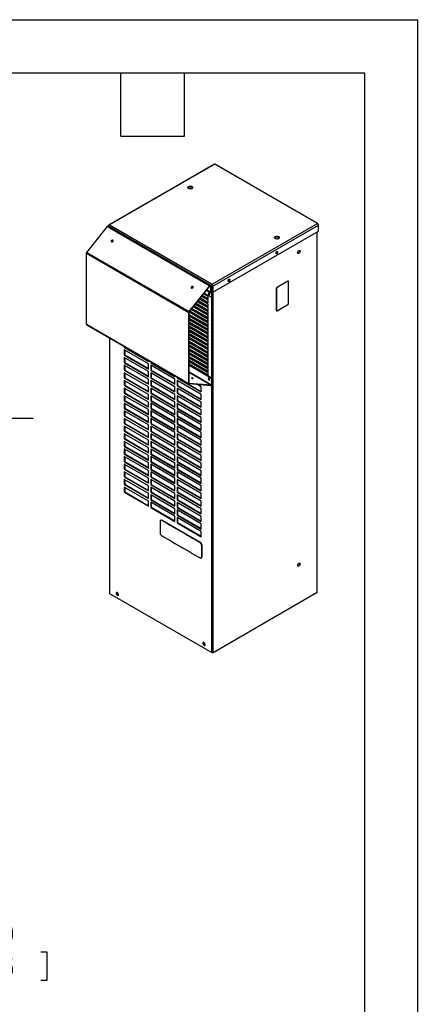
# Model space of a CAD drawing. Header units: millimetres. Extents: x 0 to 1956, y 0 to 1511.
# Tile 4 of 4: x 1622 to 1956, y 685 to 1511. Entities that reach past the tile are written whole.
import ezdxf

# ---------------------------------------------------------------- set-up
doc = ezdxf.new("R2010")
doc.units = ezdxf.units.MM
doc.header["$LTSCALE"] = 7
doc.layers.add('DIMENSIONS', color=140, linetype='Continuous', lineweight=25)
doc.layers.add('TEXT', color=140, linetype='Continuous', lineweight=25)
doc.styles.add('SLDTEXTSTYLE0', font='TXT', dxfattribs={"width": 0.7})
doc.dimstyles.new('SLDDIMSTYLE1', dxfattribs={"dimtxt": 15.106055, "dimasz": 23.114, "dimexe": 0, "dimexo": 0.0625, "dimgap": 3.776514, "dimtad": 0, "dimtih": 1, "dimtoh": 1, "dimdec": 1, "dimrnd": 1e-09, "dimzin": 12, "dimdsep": 46, "dimtxsty": 'SLDTEXTSTYLE0', "dimsah": 1, "dimcen": 0.09, "dimadec": 0, "dimazin": 3, "dimtfac": 1, "dimtdec": 1, "dimtofl": 0, "dimtmove": 0, "dimatfit": 3, "dimfxl": 0, "dimfrac": 2, "dimtolj": 1, "dimtzin": 12, "dimarcsym": 0})

# ---------------------------------------------------------------- blocks, each defined once
blk = doc.blocks.new('_D_8')
at = {"layer": 'DIMENSIONS'}
for p, q in [((1499.48, 1177.01), (1633.14, 1177.01)), ((1610.91, 1177.01), (1610.91, 756.8)), ((1582.18, 729.4), (1577.11, 729.4)), ((1577.11, 729.4), (1577.11, 705.4)), ((1639.64, 729.4), (1644.71, 729.4)), ((1644.71, 729.4), (1644.71, 705.4)), ((1577.11, 705.4), (1582.18, 705.4)), ((1610.91, 246.11), (1610.91, 702.01)), ((1644.71, 705.4), (1639.64, 705.4)), ((1499.48, 246.11), (1633.14, 246.11))]:
    blk.add_line(p, q, dxfattribs=at)
for points in [[(1610.91, 1177.01), (1607.36, 1153.9), (1614.47, 1153.9)], [(1610.91, 246.11), (1614.47, 269.23), (1607.36, 269.23)]]:
    blk.add_solid(points, dxfattribs=at)
at = {"layer": 'DIMENSIONS', "char_height": 14.817, "attachment_point": 1, "style": 'SLDTEXTSTYLE0'}
for s, insert in [('930.9', (1582.18, 751.89)), ('36.65', (1582.18, 724.5))]:
    blk.add_mtext(s, dxfattribs=dict(at, insert=insert))

msp = doc.modelspace()

# ---------------------------------------------------------------- linework, layer by layer
at = {"color": 7, "linetype": 'Continuous'}
for p, q in [((0.02, 1511.32), (1955.82, 1511.32)), ((1955.82, 1511.32), (1955.82, 0.02))]:
    msp.add_line(p, q, dxfattribs=at)
for p, q in [((1785.15, 1390.23), (1696.54, 1339.08)), ((1785.74, 1390.17), (1697.3, 1339.12)), ((1871.91, 1340.42), (1785.74, 1390.17)), ((1766.54, 1371.36), (1766.54, 1370.82)), ((1695.63, 1338.15), (1695.63, 1337.81)), ((1695.63, 1338.15), (1695.88, 1338.01)), ((1782.14, 1288.44), (1696.25, 1338.03)), ((1697.3, 1339.12), (1783.48, 1289.37)), ((1783.48, 1289.37), (1871.91, 1340.42)), ((1783.97, 1287.73), (1872.75, 1338.97)), ((1872.75, 1334.02), (1872.75, 1338.97)), ((1678.17, 1316.1), (1695.57, 1337.74)), ((1695.57, 1337.74), (1781.46, 1288.16)), ((1783.97, 1282.77), (1872.75, 1334.02)), ((1871.65, 1030.99), (1871.65, 1333.39)), ((1871.79, 1031.19), (1871.8, 1333.47)), ((1700.24, 1326.05), (1700.07, 1326.28)), ((1700.24, 1326.05), (1700.32, 1325.99)), ((1839.33, 1329.34), (1839.33, 1328.8)), ((1677.89, 1315.37), (1763.78, 1265.79)), ((1677.89, 1255.83), (1677.89, 1315.37)), ((1678.17, 1316.1), (1764.06, 1266.51)), ((1837.34, 1315.27), (1837.1, 1315.18)), ((1837.81, 1315), (1837.34, 1315.27)), ((1837.97, 1316.5), (1837.69, 1316.66)), ((1857.33, 1317.12), (1857, 1317.31)), ((1783.48, 1289.02), (1783.48, 1289.37)), ((1783.52, 1288.68), (1783.48, 1289.02)), ((1783.53, 1288.65), (1783.53, 1288.66)), ((1797.16, 1292.08), (1796.92, 1291.98)), ((1797.63, 1291.81), (1797.16, 1292.08)), ((1797.79, 1293.31), (1797.51, 1293.47)), ((1846.96, 1291.97), (1837.93, 1286.76)), ((1847.1, 1291.88), (1838.08, 1286.67)), ((1846.96, 1291.97), (1847.1, 1291.88)), ((1847.52, 1291.93), (1847.37, 1292.01)), ((1847.69, 1273.39), (1847.69, 1291.55)), ((1764.06, 1266.51), (1781.46, 1288.16)), ((1764.23, 1266.28), (1781.63, 1287.92)), ((1767.3, 1286.49), (1766.33, 1287.06)), ((1767.4, 1287.28), (1767.23, 1287.51)), ((1767.4, 1287.28), (1767.47, 1287.22)), ((1780.03, 1279.15), (1776.3, 1281.3)), ((1776.83, 1281.96), (1782.89, 1278.46)), ((1778.86, 1284.47), (1782.13, 1282.58)), ((1779, 1284.66), (1781.97, 1282.94)), ((1781.63, 1287.92), (1781.46, 1288.16)), ((1781.74, 1288.02), (1781.97, 1287.89)), ((1782.3, 1288.08), (1781.97, 1287.89)), ((1781.97, 1287.89), (1781.97, 1282.94)), ((1781.97, 1282.94), (1782.3, 1283.14)), ((1782.3, 1288.12), (1783.48, 1287.44)), ((1782.3, 1288.08), (1782.3, 1283.14)), ((1782.3, 1283.17), (1783.48, 1282.49)), ((1782.3, 1283.14), (1782.53, 1283)), ((1782.53, 1283), (1782.56, 1283.02)), ((1782.53, 1283), (1782.53, 1282.62)), ((1782.53, 1282.62), (1782.67, 1282.7)), ((1782.67, 1282.7), (1782.67, 1282.96)), ((1782.67, 1282.7), (1782.89, 1282.56)), ((1783.12, 1282.69), (1782.89, 1282.56)), ((1782.89, 1282.56), (1782.89, 1278.46)), ((1783.23, 1282.63), (1783.23, 1278.65)), ((1783.48, 1287.44), (1783.94, 1287.71)), ((1783.48, 1287.44), (1783.48, 1282.49)), ((1783.48, 1282.49), (1783.94, 1282.76)), ((1783.97, 1287.73), (1783.91, 1287.76)), ((1783.94, 1287.71), (1783.94, 1282.76)), ((1783.97, 1282.77), (1783.94, 1282.79)), ((1783.97, 1282.77), (1783.97, 1287.73)), ((1784.3, 980.56), (1784.3, 1282.96)), ((1837.35, 1285.75), (1837.35, 1267.59)), ((1837.35, 1285.75), (1837.5, 1285.67)), ((1837.5, 1285.67), (1837.5, 1267.51)), ((1837.93, 1286.76), (1838.08, 1286.67)), ((1780.03, 1266.34), (1769.27, 1272.55)), ((1769.86, 1273.28), (1780.03, 1267.4)), ((1770.07, 1273.54), (1780.03, 1267.79)), ((1780.03, 1269.54), (1771.03, 1274.74)), ((1771.62, 1275.47), (1780.03, 1270.61)), ((1771.83, 1275.73), (1780.03, 1270.99)), ((1780.03, 1272.74), (1772.79, 1276.92)), ((1773.37, 1277.65), (1780.03, 1273.81)), ((1773.58, 1277.92), (1780.03, 1274.19)), ((1780.03, 1275.94), (1774.55, 1279.11)), ((1775.13, 1279.84), (1780.03, 1277.01)), ((1775.34, 1280.1), (1780.03, 1277.4)), ((1780.03, 1277.01), (1780.03, 1279.15)), ((1780.03, 1273.81), (1780.03, 1275.94)), ((1780.03, 1270.61), (1780.03, 1272.74)), ((1782.89, 1278.46), (1783.23, 1278.65)), ((1783.17, 1210.88), (1783.17, 1278.62)), ((1838.08, 1267.17), (1847.1, 1272.38)), ((1764.11, 1265.98), (1763.78, 1265.79)), ((1763.78, 1206.25), (1763.78, 1265.79)), ((1764.06, 1266.51), (1764.23, 1266.28)), ((1764.11, 1206.44), (1764.11, 1265.98)), ((1780.03, 1256.73), (1764.11, 1265.92)), ((1764.11, 1264.17), (1780.03, 1254.98)), ((1764.11, 1263.78), (1780.03, 1254.59)), ((1764.58, 1266.72), (1780.03, 1257.8)), ((1764.79, 1266.98), (1780.03, 1258.18)), ((1780.03, 1259.93), (1765.75, 1268.17)), ((1766.34, 1268.9), (1780.03, 1261)), ((1766.55, 1269.17), (1780.03, 1261.38)), ((1780.03, 1263.13), (1767.51, 1270.36)), ((1768.1, 1271.09), (1780.03, 1264.2)), ((1768.31, 1271.35), (1780.03, 1264.59)), ((1780.03, 1267.4), (1780.03, 1269.54)), ((1780.03, 1264.2), (1780.03, 1266.34)), ((1837.35, 1267.59), (1837.5, 1267.51)), ((1837.52, 1267.22), (1837.67, 1267.13)), ((1677.89, 1255.83), (1763.78, 1206.25)), ((1678.05, 1255.47), (1763.95, 1205.88)), ((1780.03, 1253.53), (1764.11, 1262.72)), ((1764.11, 1260.96), (1780.03, 1251.78)), ((1764.11, 1260.58), (1780.03, 1251.39)), ((1780.03, 1250.32), (1764.11, 1259.51)), ((1764.11, 1257.76), (1780.03, 1248.57)), ((1764.11, 1257.38), (1780.03, 1248.19)), ((1780.03, 1247.12), (1764.11, 1256.31)), ((1780.03, 1261), (1780.03, 1263.13)), ((1780.03, 1257.8), (1780.03, 1259.93)), ((1780.03, 1254.59), (1780.03, 1256.73)), ((1764.11, 1254.56), (1780.03, 1245.37)), ((1764.11, 1254.18), (1780.03, 1244.99)), ((1780.03, 1243.92), (1764.11, 1253.11)), ((1764.11, 1251.36), (1780.03, 1242.17)), ((1764.11, 1250.97), (1780.03, 1241.78)), ((1780.03, 1240.72), (1764.11, 1249.91)), ((1764.11, 1248.15), (1780.03, 1238.97)), ((1764.11, 1247.77), (1780.03, 1238.58)), ((1780.03, 1251.39), (1780.03, 1253.53)), ((1780.03, 1248.19), (1780.03, 1250.32)), ((1780.03, 1244.99), (1780.03, 1247.12)), ((1697.15, 1244.44), (1697.15, 1030.41)), ((1697.39, 1244.31), (1697.38, 1030.09)), ((1780.03, 1237.51), (1764.11, 1246.7)), ((1764.11, 1244.95), (1780.03, 1235.76)), ((1764.11, 1244.57), (1780.03, 1235.38)), ((1780.03, 1234.31), (1764.11, 1243.5)), ((1764.11, 1241.75), (1780.03, 1232.56)), ((1764.11, 1241.37), (1780.03, 1232.18)), ((1780.03, 1231.11), (1764.11, 1240.3)), ((1780.03, 1241.78), (1780.03, 1243.92)), ((1780.03, 1238.58), (1780.03, 1240.72)), ((1709.67, 1237.22), (1709.67, 1236.4)), ((1710, 1236.59), (1709.67, 1236.4)), ((1709.67, 1236.4), (1730.01, 1224.66)), ((1730.01, 1222.54), (1709.67, 1234.28)), ((1709.67, 1234.28), (1709.67, 1230.01)), ((1710, 1237.02), (1710, 1236.59)), ((1710, 1236.59), (1730.01, 1225.04)), ((1710, 1234.09), (1710, 1230.2)), ((1764.11, 1238.55), (1780.03, 1229.36)), ((1764.11, 1238.16), (1780.03, 1228.97)), ((1780.03, 1227.91), (1764.11, 1237.1)), ((1764.11, 1235.34), (1780.03, 1226.16)), ((1764.11, 1234.96), (1780.03, 1225.77)), ((1780.03, 1224.7), (1764.11, 1233.89)), ((1764.11, 1232.14), (1780.03, 1222.95)), ((1764.11, 1231.76), (1780.03, 1222.57)), ((1780.03, 1221.5), (1764.11, 1230.69)), ((1780.03, 1235.38), (1780.03, 1237.51)), ((1780.03, 1232.18), (1780.03, 1234.31)), ((1780.03, 1228.97), (1780.03, 1231.11)), ((1710, 1230.2), (1709.67, 1230.01)), ((1709.67, 1230.01), (1730.01, 1218.27)), ((1730.01, 1216.15), (1709.67, 1227.89)), ((1709.67, 1227.89), (1709.67, 1223.62)), ((1710, 1223.81), (1709.67, 1223.62)), ((1709.67, 1223.62), (1730.01, 1211.88)), ((1710, 1230.2), (1730.01, 1218.65)), ((1710, 1227.7), (1710, 1223.81)), ((1710, 1223.81), (1730.01, 1212.26)), ((1730.01, 1224.66), (1730.01, 1225.47)), ((1730.01, 1218.27), (1730.01, 1222.54)), ((1731.86, 1224.41), (1731.86, 1223.59)), ((1732.19, 1223.78), (1731.86, 1223.59)), ((1731.86, 1223.59), (1752.2, 1211.85)), ((1732.19, 1224.22), (1732.19, 1223.78)), ((1732.19, 1223.78), (1752.2, 1212.23)), ((1764.11, 1228.94), (1780.03, 1219.75)), ((1764.11, 1228.55), (1780.03, 1219.37)), ((1780.03, 1218.3), (1764.11, 1227.49)), ((1764.11, 1225.74), (1780.03, 1216.55)), ((1764.11, 1225.35), (1780.03, 1216.16)), ((1780.03, 1215.1), (1764.11, 1224.28)), ((1764.11, 1222.53), (1780.03, 1213.35)), ((1780.03, 1225.77), (1780.03, 1227.91)), ((1780.03, 1222.57), (1780.03, 1224.7)), ((1730.01, 1209.76), (1709.67, 1221.5)), ((1709.67, 1221.5), (1709.67, 1217.23)), ((1710, 1217.42), (1709.67, 1217.23)), ((1709.67, 1217.23), (1730.01, 1205.49)), ((1730.01, 1203.37), (1709.67, 1215.11)), ((1709.67, 1215.11), (1709.67, 1210.84)), ((1710, 1221.31), (1710, 1217.42)), ((1710, 1217.42), (1730.01, 1205.88)), ((1710, 1214.92), (1710, 1211.04)), ((1730.01, 1211.88), (1730.01, 1216.15)), ((1752.2, 1209.73), (1731.86, 1221.47)), ((1731.86, 1221.47), (1731.86, 1217.2)), ((1732.19, 1217.39), (1731.86, 1217.2)), ((1731.86, 1217.2), (1752.2, 1205.46)), ((1752.2, 1203.34), (1731.86, 1215.08)), ((1731.86, 1215.08), (1731.86, 1210.81)), ((1732.19, 1221.28), (1732.19, 1217.39)), ((1732.19, 1217.39), (1752.2, 1205.84)), ((1732.19, 1214.89), (1732.19, 1211.01)), ((1764.11, 1222.15), (1780.03, 1212.96)), ((1764.11, 1221.88), (1783.17, 1210.88)), ((1764.11, 1221.5), (1782.89, 1210.66)), ((1764.11, 1215.91), (1782.89, 1205.07)), ((1764.11, 1215.28), (1782.55, 1204.64)), ((1780.03, 1219.37), (1780.03, 1221.5)), ((1780.03, 1216.16), (1780.03, 1218.3)), ((1780.03, 1212.96), (1780.03, 1215.1)), ((1710, 1211.04), (1709.67, 1210.84)), ((1709.67, 1210.84), (1730.01, 1199.1)), ((1730.01, 1196.99), (1709.67, 1208.73)), ((1709.67, 1208.73), (1709.67, 1204.46)), ((1710, 1211.04), (1730.01, 1199.49)), ((1710, 1208.53), (1710, 1204.65)), ((1730.01, 1205.49), (1730.01, 1209.76)), ((1732.19, 1211.01), (1731.86, 1210.81)), ((1731.86, 1210.81), (1752.2, 1199.07)), ((1752.2, 1196.95), (1731.86, 1208.69)), ((1731.86, 1208.69), (1731.86, 1204.42)), ((1732.19, 1211.01), (1752.2, 1199.46)), ((1732.19, 1208.5), (1732.19, 1204.62)), ((1752.2, 1211.85), (1752.2, 1212.67)), ((1752.2, 1205.46), (1752.2, 1209.73)), ((1754.04, 1211.6), (1754.04, 1210.78)), ((1754.38, 1210.97), (1754.04, 1210.78)), ((1754.04, 1210.78), (1774.38, 1199.04)), ((1774.38, 1196.92), (1754.04, 1208.66)), ((1754.04, 1208.66), (1754.04, 1204.39)), ((1754.38, 1211.41), (1754.38, 1210.97)), ((1754.38, 1210.97), (1774.38, 1199.43)), ((1754.38, 1208.47), (1754.38, 1204.59)), ((1763.78, 1206.25), (1764.11, 1206.44)), ((1764.23, 1206.28), (1764.06, 1205.85)), ((1782.38, 1204.21), (1764.06, 1205.85)), ((1764.14, 1206.32), (1764.23, 1206.28)), ((1782.55, 1204.64), (1764.23, 1206.28)), ((1767.39, 1210.56), (1767.29, 1210.29)), ((1780.86, 1210.49), (1780.24, 1210.14)), ((1783.23, 1210.85), (1782.89, 1210.66)), ((1782.89, 1210.66), (1782.89, 1205.07)), ((1783.17, 1210.88), (1783.23, 1210.85)), ((1783.23, 1210.85), (1783.23, 1205.26)), ((1710, 1204.65), (1709.67, 1204.46)), ((1709.67, 1204.46), (1730.01, 1192.72)), ((1730.01, 1190.6), (1709.67, 1202.34)), ((1709.67, 1202.34), (1709.67, 1198.07)), ((1710, 1198.26), (1709.67, 1198.07)), ((1709.67, 1198.07), (1730.01, 1186.33)), ((1710, 1204.65), (1730.01, 1193.1)), ((1710, 1202.15), (1710, 1198.26)), ((1710, 1198.26), (1730.01, 1186.71)), ((1730.01, 1199.1), (1730.01, 1203.37)), ((1732.19, 1204.62), (1731.86, 1204.42)), ((1731.86, 1204.42), (1752.2, 1192.68)), ((1752.2, 1190.57), (1731.86, 1202.31)), ((1731.86, 1202.31), (1731.86, 1198.04)), ((1732.19, 1198.23), (1731.86, 1198.04)), ((1731.86, 1198.04), (1752.2, 1186.3)), ((1732.19, 1204.62), (1752.2, 1193.07)), ((1732.19, 1202.11), (1732.19, 1198.23)), ((1732.19, 1198.23), (1752.2, 1186.68)), ((1752.2, 1199.07), (1752.2, 1203.34)), ((1754.38, 1204.59), (1754.04, 1204.39)), ((1754.04, 1204.39), (1774.38, 1192.65)), ((1774.38, 1190.53), (1754.04, 1202.28)), ((1754.04, 1202.28), (1754.04, 1198.01)), ((1754.38, 1198.2), (1754.04, 1198.01)), ((1754.04, 1198.01), (1774.38, 1186.26)), ((1754.38, 1204.59), (1774.38, 1193.04)), ((1754.38, 1202.08), (1754.38, 1198.2)), ((1754.38, 1198.2), (1774.38, 1186.65)), ((1774.38, 1203.31), (1771.07, 1205.22)), ((1774.38, 1199.04), (1774.38, 1203.31)), ((1782.38, 1204.21), (1782.55, 1204.64)), ((1782.89, 1205.07), (1783.23, 1205.26)), ((1783.17, 980.56), (1783.17, 1204.95)), ((1730.01, 1184.21), (1709.67, 1195.95)), ((1709.67, 1195.95), (1709.67, 1191.68)), ((1710, 1191.87), (1709.67, 1191.68)), ((1709.67, 1191.68), (1730.01, 1179.94)), ((1730.01, 1177.82), (1709.67, 1189.56)), ((1709.67, 1189.56), (1709.67, 1185.29)), ((1710, 1195.76), (1710, 1191.87)), ((1710, 1191.87), (1730.01, 1180.32)), ((1710, 1189.37), (1710, 1185.48)), ((1730.01, 1192.72), (1730.01, 1196.99)), ((1730.01, 1186.33), (1730.01, 1190.6)), ((1752.2, 1184.18), (1731.86, 1195.92)), ((1731.86, 1195.92), (1731.86, 1191.65)), ((1732.19, 1191.84), (1731.86, 1191.65)), ((1731.86, 1191.65), (1752.2, 1179.91)), ((1752.2, 1177.79), (1731.86, 1189.53)), ((1731.86, 1189.53), (1731.86, 1185.26)), ((1732.19, 1195.73), (1732.19, 1191.84)), ((1732.19, 1191.84), (1752.2, 1180.29)), ((1732.19, 1189.34), (1732.19, 1185.45)), ((1752.2, 1192.68), (1752.2, 1196.95)), ((1752.2, 1186.3), (1752.2, 1190.57)), ((1774.38, 1184.15), (1754.04, 1195.89)), ((1754.04, 1195.89), (1754.04, 1191.62)), ((1754.38, 1191.81), (1754.04, 1191.62)), ((1754.04, 1191.62), (1774.38, 1179.88)), ((1774.38, 1177.76), (1754.04, 1189.5)), ((1754.04, 1189.5), (1754.04, 1185.23)), ((1754.38, 1195.69), (1754.38, 1191.81)), ((1754.38, 1191.81), (1774.38, 1180.26)), ((1754.38, 1189.31), (1754.38, 1185.42)), ((1774.38, 1192.65), (1774.38, 1196.92)), ((1774.38, 1186.26), (1774.38, 1190.53)), ((1710, 1185.48), (1709.67, 1185.29)), ((1709.67, 1185.29), (1730.01, 1173.55)), ((1730.01, 1171.43), (1709.67, 1183.17)), ((1709.67, 1183.17), (1709.67, 1178.9)), ((1710, 1185.48), (1730.01, 1173.93)), ((1710, 1182.98), (1710, 1179.1)), ((1730.01, 1179.94), (1730.01, 1184.21)), ((1732.19, 1185.45), (1731.86, 1185.26)), ((1731.86, 1185.26), (1752.2, 1173.52)), ((1752.2, 1171.4), (1731.86, 1183.14)), ((1731.86, 1183.14), (1731.86, 1178.87)), ((1732.19, 1185.45), (1752.2, 1173.9)), ((1732.19, 1182.95), (1732.19, 1179.06)), ((1752.2, 1179.91), (1752.2, 1184.18)), ((1754.38, 1185.42), (1754.04, 1185.23)), ((1754.04, 1185.23), (1774.38, 1173.49)), ((1774.38, 1171.37), (1754.04, 1183.11)), ((1754.04, 1183.11), (1754.04, 1178.84)), ((1754.38, 1185.42), (1774.38, 1173.87)), ((1754.38, 1182.92), (1754.38, 1179.03)), ((1774.38, 1179.88), (1774.38, 1184.15)), ((1710, 1179.1), (1709.67, 1178.9)), ((1709.67, 1178.9), (1730.01, 1167.16)), ((1730.01, 1165.04), (1709.67, 1176.78)), ((1709.67, 1176.78), (1709.67, 1172.51)), ((1710, 1179.1), (1730.01, 1167.55)), ((1710, 1176.59), (1710, 1172.71)), ((1730.01, 1173.55), (1730.01, 1177.82)), ((1732.19, 1179.06), (1731.86, 1178.87)), ((1731.86, 1178.87), (1752.2, 1167.13)), ((1752.2, 1165.01), (1731.86, 1176.75)), ((1731.86, 1176.75), (1731.86, 1172.48)), ((1732.19, 1179.06), (1752.2, 1167.52)), ((1732.19, 1176.56), (1732.19, 1172.68)), ((1752.2, 1173.52), (1752.2, 1177.79)), ((1754.38, 1179.03), (1754.04, 1178.84)), ((1754.04, 1178.84), (1774.38, 1167.1)), ((1774.38, 1164.98), (1754.04, 1176.72)), ((1754.04, 1176.72), (1754.04, 1172.45)), ((1754.38, 1179.03), (1774.38, 1167.48)), ((1754.38, 1176.53), (1754.38, 1172.64)), ((1774.38, 1173.49), (1774.38, 1177.76)), ((1710, 1172.71), (1709.67, 1172.51)), ((1709.67, 1172.51), (1730.01, 1160.77)), ((1730.01, 1158.66), (1709.67, 1170.4)), ((1709.67, 1170.4), (1709.67, 1166.13)), ((1710, 1166.32), (1709.67, 1166.13)), ((1709.67, 1166.13), (1730.01, 1154.39)), ((1710, 1172.71), (1730.01, 1161.16)), ((1710, 1170.2), (1710, 1166.32)), ((1710, 1166.32), (1730.01, 1154.77)), ((1730.01, 1167.16), (1730.01, 1171.43)), ((1730.01, 1160.77), (1730.01, 1165.04)), ((1732.19, 1172.68), (1731.86, 1172.48)), ((1731.86, 1172.48), (1752.2, 1160.74)), ((1752.2, 1158.62), (1731.86, 1170.37)), ((1731.86, 1170.37), (1731.86, 1166.1)), ((1732.19, 1166.29), (1731.86, 1166.1)), ((1731.86, 1166.1), (1752.2, 1154.35)), ((1732.19, 1172.68), (1752.2, 1161.13)), ((1732.19, 1170.17), (1732.19, 1166.29)), ((1732.19, 1166.29), (1752.2, 1154.74)), ((1752.2, 1167.13), (1752.2, 1171.4)), ((1752.2, 1160.74), (1752.2, 1165.01)), ((1754.38, 1172.64), (1754.04, 1172.45)), ((1754.04, 1172.45), (1774.38, 1160.71)), ((1774.38, 1158.59), (1754.04, 1170.33)), ((1754.04, 1170.33), (1754.04, 1166.06)), ((1754.38, 1166.26), (1754.04, 1166.06)), ((1754.04, 1166.06), (1774.38, 1154.32)), ((1754.38, 1172.64), (1774.38, 1161.1)), ((1754.38, 1170.14), (1754.38, 1166.26)), ((1754.38, 1166.26), (1774.38, 1154.71)), ((1774.38, 1167.1), (1774.38, 1171.37)), ((1774.38, 1160.71), (1774.38, 1164.98)), ((1730.01, 1152.27), (1709.67, 1164.01)), ((1709.67, 1164.01), (1709.67, 1159.74)), ((1710, 1159.93), (1709.67, 1159.74)), ((1709.67, 1159.74), (1730.01, 1148)), ((1730.01, 1145.88), (1709.67, 1157.62)), ((1709.67, 1157.62), (1709.67, 1153.35)), ((1710, 1163.82), (1710, 1159.93)), ((1710, 1159.93), (1730.01, 1148.38)), ((1710, 1157.43), (1710, 1153.54)), ((1730.01, 1154.39), (1730.01, 1158.66)), ((1752.2, 1152.24), (1731.86, 1163.98)), ((1731.86, 1163.98), (1731.86, 1159.71)), ((1732.19, 1159.9), (1731.86, 1159.71)), ((1731.86, 1159.71), (1752.2, 1147.97)), ((1752.2, 1145.85), (1731.86, 1157.59)), ((1731.86, 1157.59), (1731.86, 1153.32)), ((1732.19, 1163.78), (1732.19, 1159.9)), ((1732.19, 1159.9), (1752.2, 1148.35)), ((1732.19, 1157.4), (1732.19, 1153.51)), ((1752.2, 1154.35), (1752.2, 1158.62)), ((1774.38, 1152.2), (1754.04, 1163.95)), ((1754.04, 1163.95), (1754.04, 1159.68)), ((1754.38, 1159.87), (1754.04, 1159.68)), ((1754.04, 1159.68), (1774.38, 1147.93)), ((1774.38, 1145.82), (1754.04, 1157.56)), ((1754.04, 1157.56), (1754.04, 1153.29)), ((1754.38, 1163.75), (1754.38, 1159.87)), ((1754.38, 1159.87), (1774.38, 1148.32)), ((1754.38, 1157.37), (1754.38, 1153.48)), ((1774.38, 1154.32), (1774.38, 1158.59)), ((1710, 1153.54), (1709.67, 1153.35)), ((1709.67, 1153.35), (1730.01, 1141.61)), ((1730.01, 1139.49), (1709.67, 1151.23)), ((1709.67, 1151.23), (1709.67, 1146.96)), ((1710, 1153.54), (1730.01, 1141.99)), ((1710, 1151.04), (1710, 1147.15)), ((1730.01, 1148), (1730.01, 1152.27)), ((1732.19, 1153.51), (1731.86, 1153.32)), ((1731.86, 1153.32), (1752.19, 1141.58)), ((1752.19, 1139.46), (1731.86, 1151.2)), ((1731.86, 1151.2), (1731.86, 1146.93)), ((1732.19, 1153.51), (1752.19, 1141.96)), ((1732.19, 1151.01), (1732.19, 1147.12)), ((1752.2, 1147.97), (1752.2, 1152.24)), ((1754.38, 1153.48), (1754.04, 1153.29)), ((1754.04, 1153.29), (1774.38, 1141.55)), ((1774.38, 1139.43), (1754.04, 1151.17)), ((1754.04, 1151.17), (1754.04, 1146.9)), ((1754.38, 1153.48), (1774.38, 1141.93)), ((1754.38, 1150.98), (1754.38, 1147.09)), ((1774.38, 1147.93), (1774.38, 1152.2)), ((1710, 1147.15), (1709.67, 1146.96)), ((1709.67, 1146.96), (1730.01, 1135.22)), ((1730.01, 1133.1), (1709.67, 1144.84)), ((1709.67, 1144.84), (1709.67, 1140.57)), ((1710, 1140.77), (1709.67, 1140.57)), ((1709.67, 1140.57), (1730.01, 1128.83)), ((1710, 1147.15), (1730.01, 1135.61)), ((1710, 1144.65), (1710, 1140.77)), ((1710, 1140.77), (1730.01, 1129.22)), ((1730.01, 1141.61), (1730.01, 1145.88)), ((1732.19, 1147.12), (1731.86, 1146.93)), ((1731.86, 1146.93), (1752.19, 1135.19)), ((1752.19, 1133.07), (1731.86, 1144.81)), ((1731.86, 1144.81), (1731.86, 1140.54)), ((1732.19, 1140.73), (1731.86, 1140.54)), ((1731.86, 1140.54), (1752.19, 1128.8)), ((1732.19, 1147.12), (1752.19, 1135.57)), ((1732.19, 1144.62), (1732.19, 1140.73)), ((1732.19, 1140.73), (1752.19, 1129.19)), ((1752.19, 1141.58), (1752.2, 1145.85)), ((1754.38, 1147.09), (1754.04, 1146.9)), ((1754.04, 1146.9), (1774.38, 1135.16)), ((1774.38, 1133.04), (1754.04, 1144.78)), ((1754.04, 1144.78), (1754.04, 1140.51)), ((1754.38, 1140.7), (1754.04, 1140.51)), ((1754.04, 1140.51), (1774.38, 1128.77)), ((1754.38, 1147.09), (1774.38, 1135.54)), ((1754.38, 1144.59), (1754.38, 1140.7)), ((1754.38, 1140.7), (1774.38, 1129.15)), ((1774.38, 1141.55), (1774.38, 1145.82)), ((1730.01, 1126.71), (1709.67, 1138.46)), ((1709.67, 1138.46), (1709.67, 1134.19)), ((1710, 1134.38), (1709.67, 1134.19)), ((1709.67, 1134.19), (1730.01, 1122.44)), ((1730.01, 1120.33), (1709.67, 1132.07)), ((1709.67, 1132.07), (1709.67, 1127.8)), ((1710, 1138.26), (1710, 1134.38)), ((1710, 1134.38), (1730.01, 1122.83)), ((1710, 1131.87), (1710, 1127.99)), ((1730.01, 1135.22), (1730.01, 1139.49)), ((1730.01, 1128.83), (1730.01, 1133.1)), ((1752.19, 1126.68), (1731.86, 1138.42)), ((1731.86, 1138.42), (1731.86, 1134.15)), ((1732.19, 1134.35), (1731.86, 1134.15)), ((1731.86, 1134.15), (1752.19, 1122.41)), ((1752.19, 1120.29), (1731.86, 1132.04)), ((1731.86, 1132.04), (1731.86, 1127.77)), ((1732.19, 1138.23), (1732.19, 1134.35)), ((1732.19, 1134.35), (1752.19, 1122.8)), ((1732.19, 1131.84), (1732.19, 1127.96)), ((1752.19, 1135.19), (1752.19, 1139.46)), ((1752.19, 1128.8), (1752.19, 1133.07)), ((1774.38, 1126.65), (1754.04, 1138.39)), ((1754.04, 1138.39), (1754.04, 1134.12)), ((1754.38, 1134.31), (1754.04, 1134.12)), ((1754.04, 1134.12), (1774.38, 1122.38)), ((1774.38, 1120.26), (1754.04, 1132)), ((1754.04, 1132), (1754.04, 1127.73)), ((1754.38, 1138.2), (1754.38, 1134.31)), ((1754.38, 1134.31), (1774.38, 1122.77)), ((1754.38, 1131.81), (1754.38, 1127.93)), ((1774.38, 1135.16), (1774.38, 1139.43)), ((1774.38, 1128.77), (1774.38, 1133.04)), ((1710, 1127.99), (1709.67, 1127.8)), ((1709.67, 1127.8), (1730.01, 1116.06)), ((1730.01, 1113.94), (1709.67, 1125.68)), ((1709.67, 1125.68), (1709.67, 1121.41)), ((1710, 1127.99), (1730.01, 1116.44)), ((1710, 1125.49), (1710, 1121.6)), ((1730.01, 1122.44), (1730.01, 1126.71)), ((1732.19, 1127.96), (1731.86, 1127.77)), ((1731.86, 1127.77), (1752.19, 1116.02)), ((1752.19, 1113.91), (1731.86, 1125.65)), ((1731.86, 1125.65), (1731.86, 1121.38)), ((1732.19, 1127.96), (1752.19, 1116.41)), ((1732.19, 1125.46), (1732.19, 1121.57)), ((1752.19, 1122.41), (1752.19, 1126.68)), ((1754.38, 1127.93), (1754.04, 1127.73)), ((1754.04, 1127.73), (1774.38, 1115.99)), ((1774.38, 1113.88), (1754.04, 1125.62)), ((1754.04, 1125.62), (1754.04, 1121.35)), ((1754.38, 1127.93), (1774.38, 1116.38)), ((1754.38, 1125.42), (1754.38, 1121.54)), ((1774.38, 1122.38), (1774.38, 1126.65)), ((1710, 1121.6), (1709.67, 1121.41)), ((1709.67, 1121.41), (1730.01, 1109.67)), ((1730.01, 1107.55), (1709.67, 1119.29)), ((1709.67, 1119.29), (1709.67, 1115.02)), ((1710, 1115.21), (1709.67, 1115.02)), ((1709.67, 1115.02), (1730.01, 1103.28)), ((1710, 1121.6), (1730.01, 1110.05)), ((1710, 1119.1), (1710, 1115.21)), ((1710, 1115.21), (1730.01, 1103.66)), ((1730.01, 1116.06), (1730.01, 1120.33)), ((1732.19, 1121.57), (1731.86, 1121.38)), ((1731.86, 1121.38), (1752.19, 1109.64)), ((1752.19, 1107.52), (1731.86, 1119.26)), ((1731.86, 1119.26), (1731.86, 1114.99)), ((1732.19, 1115.18), (1731.86, 1114.99)), ((1731.86, 1114.99), (1752.19, 1103.25)), ((1732.19, 1121.57), (1752.19, 1110.02)), ((1732.19, 1119.07), (1732.19, 1115.18)), ((1732.19, 1115.18), (1752.19, 1103.63)), ((1752.19, 1116.02), (1752.19, 1120.29)), ((1754.38, 1121.54), (1754.04, 1121.35)), ((1754.04, 1121.35), (1774.38, 1109.61)), ((1774.38, 1107.49), (1754.04, 1119.23)), ((1754.04, 1119.23), (1754.04, 1114.96)), ((1754.38, 1115.15), (1754.04, 1114.96)), ((1754.38, 1121.54), (1774.38, 1109.99)), ((1754.38, 1119.04), (1754.38, 1115.15)), ((1754.38, 1115.15), (1774.38, 1103.6)), ((1774.38, 1115.99), (1774.38, 1120.26)), ((1730.01, 1109.67), (1730.01, 1113.94)), ((1730.01, 1103.28), (1730.01, 1107.55)), ((1752.19, 1101.13), (1731.86, 1112.87)), ((1731.86, 1112.87), (1731.86, 1108.6)), ((1732.19, 1108.79), (1731.86, 1108.6)), ((1731.86, 1108.6), (1752.19, 1096.86)), ((1732.19, 1112.68), (1732.19, 1108.79)), ((1732.19, 1108.79), (1752.19, 1097.24)), ((1752.19, 1109.64), (1752.19, 1113.91)), ((1752.19, 1103.25), (1752.19, 1107.52)), ((1754.04, 1114.96), (1774.38, 1103.22)), ((1774.38, 1101.1), (1754.04, 1112.84)), ((1754.04, 1112.84), (1754.04, 1108.57)), ((1754.38, 1108.76), (1754.04, 1108.57)), ((1754.04, 1108.57), (1774.38, 1096.83)), ((1754.38, 1112.65), (1754.38, 1108.76)), ((1754.38, 1108.76), (1774.38, 1097.21)), ((1774.38, 1109.61), (1774.38, 1113.88)), ((1774.38, 1103.22), (1774.38, 1107.49)), ((1752.19, 1094.74), (1731.86, 1106.48)), ((1731.86, 1106.48), (1731.86, 1102.21)), ((1732.19, 1102.4), (1731.86, 1102.21)), ((1731.86, 1102.21), (1752.19, 1090.47)), ((1732.19, 1106.29), (1732.19, 1102.4)), ((1732.19, 1102.4), (1752.19, 1090.86)), ((1752.19, 1096.86), (1752.19, 1101.13)), ((1774.38, 1094.71), (1754.04, 1106.45)), ((1754.04, 1106.45), (1754.04, 1102.18)), ((1754.38, 1102.37), (1754.04, 1102.18)), ((1754.04, 1102.18), (1774.38, 1090.44)), ((1774.38, 1088.32), (1754.04, 1100.06)), ((1754.04, 1100.06), (1754.04, 1095.79)), ((1754.38, 1106.26), (1754.38, 1102.37)), ((1754.38, 1102.37), (1774.38, 1090.82)), ((1754.38, 1099.87), (1754.38, 1095.98)), ((1774.38, 1096.83), (1774.38, 1101.1)), ((1740.49, 1091.46), (1740.2, 1091.29)), ((1741.52, 1091.36), (1741.23, 1091.19)), ((1773.54, 1072.87), (1741.52, 1091.36)), ((1752.19, 1090.47), (1752.19, 1094.74)), ((1754.38, 1095.98), (1754.04, 1095.79)), ((1754.04, 1095.79), (1774.38, 1084.05)), ((1774.38, 1081.93), (1754.04, 1093.67)), ((1754.04, 1093.67), (1754.04, 1089.4)), ((1754.38, 1095.98), (1774.38, 1084.44)), ((1754.38, 1093.48), (1754.38, 1089.6)), ((1774.38, 1090.44), (1774.38, 1094.71)), ((1754.38, 1089.6), (1754.04, 1089.4)), ((1754.04, 1089.4), (1774.38, 1077.66)), ((1754.38, 1089.6), (1774.38, 1078.05)), ((1774.38, 1084.05), (1774.38, 1088.32)), ((1774.38, 1077.66), (1774.38, 1081.93)), ((1773.54, 1072.87), (1773.25, 1072.7)), ((1775, 1070.35), (1774.71, 1070.18)), ((1775, 1060.93), (1775, 1070.35)), ((1774.28, 1059.82), (1774.57, 1059.99)), ((1775, 1060.93), (1774.71, 1060.76)), ((1857.33, 1054.87), (1856.99, 1055.06)), ((1697.38, 1030.09), (1783.17, 980.56)), ((1703.2, 1030.48), (1702.86, 1030.29)), ((1703.24, 1030.78), (1703.89, 1029.11)), ((1703.67, 1030.97), (1704.3, 1029.34)), ((1703.74, 1030.79), (1704.01, 1030.79)), ((1704.28, 1030.55), (1703.83, 1030.55)), ((1704.3, 1029.34), (1703.89, 1029.11)), ((1703.89, 1029.11), (1704.76, 1028.6)), ((1704.3, 1029.34), (1704.9, 1029)), ((1784.3, 980.56), (1871.65, 1030.99)), ((1775.99, 988.46), (1775.65, 988.27)), ((1776.03, 988.76), (1776.68, 987.08)), ((1776.46, 988.95), (1777.09, 987.32)), ((1777.09, 987.32), (1776.68, 987.08)), ((1776.68, 987.08), (1777.56, 986.58)), ((1777.09, 987.32), (1777.69, 986.98))]:
    msp.add_line(p, q)
at = {"flags": 128}
for points in [[(1763.63, 1369.68), (1763.28, 1369.95), (1763.07, 1370.27), (1763.03, 1370.61), (1763.16, 1370.94), (1763.44, 1371.23), (1763.85, 1371.47), (1764.37, 1371.64), (1764.94, 1371.71), (1765.52, 1371.68), (1766.07, 1371.56), (1766.54, 1371.36)], [(1763.08, 1370.25), (1763.16, 1370.4), (1763.44, 1370.7), (1763.85, 1370.94), (1764.37, 1371.1), (1764.94, 1371.17), (1765.52, 1371.14), (1766.07, 1371.03), (1766.54, 1370.82)], [(1766.54, 1371.36), (1766.89, 1371.09), (1767.1, 1370.77), (1767.14, 1370.44), (1767.02, 1370.11), (1766.73, 1369.81), (1766.32, 1369.57), (1765.81, 1369.41), (1765.23, 1369.34), (1764.65, 1369.36), (1764.1, 1369.48), (1763.63, 1369.68)], [(1766.54, 1370.82), (1766.89, 1370.55), (1767.09, 1370.25)], [(1695.57, 1337.74), (1695.7, 1337.88), (1695.85, 1337.99), (1695.99, 1338.05), (1696.13, 1338.06), (1696.25, 1338.03)], [(1700.07, 1326.28), (1699.8, 1326.37), (1699.49, 1326.34), (1699.18, 1326.2), (1698.93, 1325.98), (1698.78, 1325.7), (1698.74, 1325.41), (1698.82, 1325.15), (1699.01, 1324.97)], [(1699.01, 1324.97), (1699.29, 1324.88), (1699.6, 1324.91), (1699.91, 1325.05), (1700.15, 1325.27), (1700.31, 1325.55), (1700.35, 1325.84), (1700.27, 1326.1), (1700.07, 1326.28)], [(1836.42, 1327.66), (1836.07, 1327.93), (1835.86, 1328.25), (1835.82, 1328.59), (1835.95, 1328.92), (1836.23, 1329.21), (1836.64, 1329.45), (1837.16, 1329.61), (1837.73, 1329.69), (1838.31, 1329.66), (1838.86, 1329.54), (1839.33, 1329.34)], [(1835.87, 1328.23), (1835.95, 1328.38), (1836.23, 1328.67), (1836.64, 1328.91), (1837.16, 1329.08), (1837.73, 1329.15), (1838.31, 1329.12), (1838.86, 1329.01), (1839.33, 1328.8)], [(1839.33, 1329.34), (1839.68, 1329.07), (1839.89, 1328.75), (1839.93, 1328.42), (1839.81, 1328.09), (1839.52, 1327.79), (1839.11, 1327.55), (1838.6, 1327.39), (1838.02, 1327.32), (1837.44, 1327.34), (1836.89, 1327.46), (1836.42, 1327.66)], [(1839.33, 1328.8), (1839.68, 1328.53), (1839.88, 1328.23)], [(1837.81, 1315), (1837.52, 1314.9), (1837.27, 1314.95), (1837.11, 1315.14), (1837.05, 1315.44), (1837.11, 1315.8), (1837.27, 1316.18), (1837.52, 1316.51), (1837.81, 1316.74)], [(1837.81, 1316.74), (1838.09, 1316.84), (1838.34, 1316.79), (1838.5, 1316.6), (1838.56, 1316.3), (1838.5, 1315.94), (1838.34, 1315.56), (1838.09, 1315.23), (1837.81, 1315)], [(1837.9, 1316.79), (1837.92, 1316.75), (1837.97, 1316.5)], [(1855.29, 1315.94), (1855.35, 1316.38), (1855.53, 1316.84), (1855.8, 1317.26), (1856.13, 1317.59), (1856.49, 1317.79), (1856.82, 1317.85), (1857.09, 1317.74), (1857.27, 1317.49), (1857.33, 1317.12)], [(1857.33, 1317.12), (1857.27, 1316.68), (1857.09, 1316.23), (1856.82, 1315.81), (1856.49, 1315.48), (1856.13, 1315.27), (1855.8, 1315.22), (1855.53, 1315.33), (1855.35, 1315.58), (1855.29, 1315.94)], [(1857, 1317.31), (1856.93, 1316.87), (1856.76, 1316.42), (1856.49, 1316), (1856.15, 1315.67), (1855.8, 1315.46), (1855.47, 1315.41), (1855.44, 1315.41)], [(1856.84, 1317.84), (1856.93, 1317.68), (1857, 1317.31)], [(1781.46, 1288.16), (1781.6, 1288.3), (1781.74, 1288.4), (1781.89, 1288.47), (1782.02, 1288.48), (1782.14, 1288.44), (1782.23, 1288.36), (1782.28, 1288.24), (1782.3, 1288.08)], [(1797.63, 1291.81), (1797.34, 1291.71), (1797.09, 1291.75), (1796.93, 1291.94), (1796.87, 1292.24), (1796.93, 1292.61), (1797.09, 1292.98), (1797.34, 1293.31), (1797.63, 1293.54)], [(1797.63, 1293.54), (1797.91, 1293.64), (1798.16, 1293.59), (1798.32, 1293.41), (1798.38, 1293.11), (1798.32, 1292.74), (1798.16, 1292.37), (1797.91, 1292.04), (1797.63, 1291.81)], [(1797.72, 1293.59), (1797.74, 1293.55), (1797.79, 1293.31)], [(1767.23, 1287.51), (1766.95, 1287.6), (1766.64, 1287.57), (1766.34, 1287.43), (1766.09, 1287.21), (1765.93, 1286.93), (1765.89, 1286.64), (1765.98, 1286.38), (1766.17, 1286.2)], [(1766.17, 1286.2), (1766.44, 1286.11), (1766.76, 1286.14), (1767.06, 1286.28), (1767.31, 1286.5), (1767.47, 1286.78), (1767.51, 1287.07), (1767.42, 1287.33), (1767.23, 1287.51)], [(1780.86, 1282.11), (1780.62, 1282.19), (1780.42, 1282.15), (1780.29, 1282), (1780.25, 1281.75), (1780.29, 1281.46), (1780.42, 1281.15), (1780.62, 1280.88), (1780.86, 1280.7), (1781.09, 1280.61), (1781.29, 1280.65), (1781.42, 1280.81), (1781.47, 1281.05), (1781.42, 1281.35), (1781.29, 1281.65), (1781.09, 1281.92), (1780.86, 1282.11)], [(1781.63, 1287.92), (1781.68, 1287.98), (1781.74, 1288.02), (1781.8, 1288.05), (1781.86, 1288.05), (1781.9, 1288.04), (1781.94, 1288), (1781.96, 1287.95), (1781.97, 1287.89)], [(1767.39, 1210.56), (1767.12, 1210.7), (1766.81, 1210.83), (1766.5, 1210.92), (1766.25, 1210.96), (1766.1, 1210.96), (1766.06, 1210.89), (1766.14, 1210.79), (1766.34, 1210.66)], [(1766.34, 1210.66), (1766.61, 1210.52), (1766.92, 1210.4), (1767.23, 1210.3), (1767.48, 1210.26), (1767.63, 1210.27), (1767.67, 1210.33), (1767.59, 1210.43), (1767.39, 1210.56)], [(1781.47, 1209.43), (1781.42, 1209.73), (1781.29, 1210.04), (1781.09, 1210.3), (1780.86, 1210.49), (1780.62, 1210.57), (1780.42, 1210.53), (1780.29, 1210.38), (1780.24, 1210.14)], [(1780.24, 1210.14), (1780.29, 1209.84), (1780.42, 1209.54), (1780.62, 1209.27), (1780.86, 1209.08), (1781.09, 1209), (1781.29, 1209.04), (1781.42, 1209.19), (1781.47, 1209.43)], [(1855.29, 1053.69), (1855.35, 1054.13), (1855.53, 1054.58), (1855.8, 1055), (1856.13, 1055.33), (1856.48, 1055.54), (1856.82, 1055.59), (1857.09, 1055.48), (1857.26, 1055.23), (1857.33, 1054.87)], [(1857.33, 1054.87), (1857.26, 1054.43), (1857.09, 1053.97), (1856.82, 1053.55), (1856.48, 1053.22), (1856.13, 1053.02), (1855.8, 1052.96), (1855.53, 1053.07), (1855.35, 1053.32), (1855.29, 1053.69)], [(1856.99, 1055.06), (1856.93, 1054.62), (1856.75, 1054.16), (1856.48, 1053.74), (1856.15, 1053.41), (1855.8, 1053.21), (1855.46, 1053.16), (1855.44, 1053.16)], [(1856.84, 1055.59), (1856.93, 1055.42), (1856.99, 1055.06)], [(1704.9, 1029.11), (1704.84, 1029.55), (1704.66, 1030), (1704.39, 1030.42), (1704.06, 1030.76), (1703.71, 1030.96), (1703.37, 1031.01), (1703.1, 1030.91), (1702.93, 1030.65), (1702.86, 1030.29)], [(1702.86, 1030.29), (1702.93, 1029.85), (1703.1, 1029.39), (1703.37, 1028.97), (1703.71, 1028.64), (1704.06, 1028.44), (1704.39, 1028.39), (1704.66, 1028.49), (1704.84, 1028.74), (1704.9, 1029.11)], [(1703.2, 1030.48), (1703.26, 1030.85), (1703.35, 1031.01)], [(1704.75, 1028.58), (1704.73, 1028.58), (1704.39, 1028.63), (1704.04, 1028.83), (1703.71, 1029.17), (1703.44, 1029.59), (1703.26, 1030.04), (1703.2, 1030.48)], [(1871.79, 1031.19), (1871.76, 1031.08), (1871.65, 1030.99)], [(1777.69, 987.09), (1777.63, 987.53), (1777.45, 987.98), (1777.18, 988.4), (1776.85, 988.73), (1776.5, 988.94), (1776.16, 988.99), (1775.89, 988.88), (1775.72, 988.63), (1775.65, 988.27)], [(1775.65, 988.27), (1775.72, 987.83), (1775.89, 987.37), (1776.16, 986.95), (1776.5, 986.62), (1776.85, 986.42), (1777.18, 986.36), (1777.45, 986.47), (1777.63, 986.72), (1777.69, 987.09)], [(1775.99, 988.46), (1776.05, 988.83), (1776.14, 988.99)], [(1777.54, 986.56), (1777.52, 986.56), (1777.18, 986.61), (1776.83, 986.81), (1776.5, 987.14), (1776.23, 987.56), (1776.05, 988.02), (1775.99, 988.46)]]:
    msp.add_lwpolyline(points, dxfattribs=at)
for centre, radius, start, end in [((1785.39, 1389.69), 0.594, 54.38258, 114.30689), ((1870.93, 1338.89), 1.82, 2.60484, 57.39444), ((1699.84, 1325.21), 0.927, 64.72532, 191.67549), ((1679.11, 1315.32), 1.22, 140.22762, 177.36026), ((1836.84, 1316.44), 1.13, 281.47714, 3.06556), ((1836.24, 1316.77), 1.4, 306.63457, 353.37081), ((1836.58, 1316.56), 1.49, 300.447, 10.58676), ((1796.65, 1293.24), 1.13, 281.47714, 3.06556), ((1796.06, 1293.58), 1.4, 306.63457, 353.37081), ((1796.4, 1293.36), 1.49, 300.447, 10.58676), ((1847.2, 1291.63), 0.414, 65.69263, 125.61699), ((1847.33, 1291.61), 0.36, 350.78488, 129.2022), ((1767, 1286.44), 0.927, 64.72532, 191.67549), ((1782.27, 1282.21), 1.36, 186.03666, 233.95688), ((1782.31, 1282.89), 0.347, 170.78488, 309.2022), ((1782.44, 1283.11), 0.142, 170.78488, 309.2022), ((1782.75, 1282.59), 0.142, 350.78488, 129.2022), ((1838.61, 1285.69), 1.27, 122.60512, 177.39416), ((1838.76, 1285.61), 1.27, 122.60512, 177.39416), ((1846.42, 1273.45), 1.27, 302.60512, 357.39416), ((1765, 1265.73), 1.22, 140.22762, 177.36026), ((1764.61, 1265.96), 0.498, 140.22762, 177.36026), ((1837.74, 1267.54), 0.395, 172.74354, 235.94344), ((1837.85, 1267.45), 0.36, 170.78488, 309.2022), ((1678.29, 1255.79), 0.402, 174.52875, 234.15823), ((1764.13, 1206.19), 0.35, 170.74751, 259.45192), ((1764.25, 1206.42), 0.143, 170.74751, 259.45192), ((1782.26, 1210.6), 1.36, 186.03666, 233.95688), ((1782.18, 1205.24), 1.05, 281.21843, 1.19167), ((1782.47, 1205.06), 0.427, 281.21843, 1.19167), ((1740.91, 1090.52), 1.04, 54.38258, 114.30689), ((1771.84, 1070.2), 3.16, 2.60484, 57.39444), ((1773.99, 1060.82), 1.01, 305.01274, 6.29818), ((1697.55, 1030.45), 0.4, 185.69503, 245.62546), ((1783.73, 981.65), 1.22, 242.60959, 297.38968)]:
    msp.add_arc(centre, radius, start, end)
for points, knots in [([(1697.3, 1339.12), (1697.12, 1339.09), (1696.94, 1339.05), (1696.6, 1338.91), (1696.44, 1338.83), (1696.15, 1338.64), (1696.02, 1338.54), (1695.79, 1338.34), (1695.7, 1338.24), (1695.63, 1338.15)], [0, 0, 0, 0, 0.25, 0.25, 0.5, 0.5, 0.75, 0.75, 1, 1, 1, 1]), ([(1696.22, 1338.68), (1696.24, 1338.73), (1696.3, 1338.91), (1696.53, 1339.1), (1696.89, 1339.22), (1697.16, 1339.15), (1697.3, 1339.12)], [0, 0, 0, 0, 0.109838, 0.406559, 0.703279, 1, 1, 1, 1]), ([(1783.48, 1287.44), (1783.41, 1287.61), (1783.36, 1287.79), (1783.3, 1288.15), (1783.29, 1288.33), (1783.31, 1288.68), (1783.33, 1288.85), (1783.4, 1289.14), (1783.44, 1289.27), (1783.48, 1289.37)], [0, 0, 0, 0, 0.25, 0.25, 0.5, 0.5, 0.75, 0.75, 1, 1, 1, 1]), ([(1783.48, 1289.37), (1783.56, 1289.29), (1783.64, 1289.19), (1783.78, 1288.94), (1783.85, 1288.8), (1783.94, 1288.5), (1783.98, 1288.34), (1784.01, 1288.02), (1784, 1287.87), (1783.97, 1287.73)], [0, 0, 0, 0, 0.25, 0.25, 0.5, 0.5, 0.75, 0.75, 1, 1, 1, 1]), ([(1783.5, 1288.75), (1783.51, 1288.73), (1783.53, 1288.7), (1783.53, 1288.66), (1783.53, 1288.65)], [0, 0, 0, 0, 0.84829, 1, 1, 1, 1]), ([(1783.94, 1287.71), (1783.88, 1287.81), (1783.75, 1288.01), (1783.63, 1288.32), (1783.55, 1288.56), (1783.52, 1288.68), (1783.51, 1288.71)], [0, 0, 0, 0, 0.286174, 0.572348, 0.858523, 1, 1, 1, 1]), ([(1741.23, 1091.19), (1741.2, 1091.2), (1741.16, 1091.23), (1741.1, 1091.26), (1741.04, 1091.29), (1740.97, 1091.31), (1740.91, 1091.33), (1740.85, 1091.35), (1740.79, 1091.36), (1740.73, 1091.38), (1740.63, 1091.39), (1740.49, 1091.39), (1740.34, 1091.36), (1740.17, 1091.29), (1740.01, 1091.15), (1739.9, 1090.98), (1739.84, 1090.83), (1739.81, 1090.72), (1739.79, 1090.6), (1739.77, 1090.48), (1739.77, 1090.39), (1739.77, 1090.35)], [0, 0, 0, 0, 0.027801, 0.055474, 0.083072, 0.110648, 0.138259, 0.165959, 0.193804, 0.221851, 0.250152, 0.334105, 0.41704, 0.500126, 0.625002, 0.749892, 0.800139, 0.849934, 0.899616, 0.949526, 1, 1, 1, 1]), ([(1739.77, 1090.35), (1739.77, 1090.15), (1739.77, 1089.96), (1739.77, 1089.56), (1739.77, 1089.37), (1739.77, 1088.78), (1739.77, 1088.39), (1739.77, 1087.21), (1739.77, 1086.43), (1739.77, 1084.86), (1739.77, 1084.07), (1739.77, 1082.9), (1739.77, 1082.5), (1739.77, 1081.92), (1739.77, 1081.72), (1739.77, 1081.33), (1739.77, 1081.13), (1739.77, 1080.93)], [0, 0, 0, 0, 0.0625, 0.0625, 0.125, 0.125, 0.25, 0.25, 0.5, 0.5, 0.75, 0.75, 0.875, 0.875, 0.9375, 0.9375, 1, 1, 1, 1]), ([(1773.25, 1072.7), (1773.17, 1072.75), (1773.09, 1072.8), (1772.92, 1072.89), (1772.84, 1072.94), (1772.59, 1073.09), (1772.42, 1073.18), (1771.92, 1073.47), (1771.59, 1073.66), (1770.58, 1074.24), (1769.92, 1074.63), (1767.92, 1075.78), (1766.58, 1076.55), (1762.58, 1078.86), (1759.91, 1080.4), (1754.57, 1083.49), (1751.9, 1085.03), (1747.9, 1087.34), (1746.56, 1088.11), (1744.56, 1089.26), (1743.89, 1089.65), (1742.89, 1090.23), (1742.56, 1090.42), (1741.89, 1090.81), (1741.56, 1091), (1741.23, 1091.19)], [0, 0, 0, 0, 0.007812, 0.007812, 0.015625, 0.015625, 0.03125, 0.03125, 0.0625, 0.0625, 0.125, 0.125, 0.25, 0.25, 0.5, 0.5, 0.75, 0.75, 0.875, 0.875, 0.9375, 0.9375, 0.96875, 0.96875, 1, 1, 1, 1]), ([(1739.77, 1080.93), (1739.77, 1080.91), (1739.77, 1080.86), (1739.78, 1080.78), (1739.78, 1080.71), (1739.79, 1080.63), (1739.8, 1080.55), (1739.82, 1080.47), (1739.84, 1080.39), (1739.86, 1080.31), (1739.91, 1080.13), (1740.01, 1079.86), (1740.19, 1079.5), (1740.41, 1079.16), (1740.63, 1078.9), (1740.81, 1078.72), (1740.95, 1078.6), (1741.09, 1078.49), (1741.18, 1078.44), (1741.23, 1078.41)], [0, 0, 0, 0, 0.027943, 0.055746, 0.083457, 0.111122, 0.138786, 0.16649, 0.194271, 0.222163, 0.250206, 0.374561, 0.50002, 0.624276, 0.749783, 0.817803, 0.881607, 0.94208, 1, 1, 1, 1]), ([(1741.23, 1078.41), (1741.31, 1078.36), (1741.39, 1078.32), (1741.56, 1078.22), (1741.64, 1078.17), (1741.89, 1078.02), (1742.06, 1077.93), (1742.56, 1077.64), (1742.89, 1077.45), (1743.56, 1077.07), (1743.9, 1076.87), (1744.56, 1076.49), (1744.9, 1076.29), (1745.56, 1075.91), (1745.9, 1075.72), (1746.56, 1075.33), (1746.9, 1075.14), (1747.9, 1074.56), (1748.57, 1074.17), (1750.57, 1073.02), (1751.9, 1072.25), (1754.57, 1070.71), (1755.9, 1069.94), (1759.91, 1067.63), (1762.58, 1066.09), (1766.58, 1063.77), (1767.92, 1063), (1769.92, 1061.85), (1770.58, 1061.46), (1771.59, 1060.89), (1771.92, 1060.69), (1772.42, 1060.4), (1772.59, 1060.31), (1772.84, 1060.16), (1772.92, 1060.12), (1773.09, 1060.02), (1773.17, 1059.97), (1773.25, 1059.92)], [0, 0, 0, 0, 0.007813, 0.007813, 0.015625, 0.015625, 0.03125, 0.03125, 0.0625, 0.0625, 0.09375, 0.09375, 0.125, 0.125, 0.15625, 0.15625, 0.1875, 0.1875, 0.25, 0.25, 0.375, 0.375, 0.5, 0.5, 0.75, 0.75, 0.875, 0.875, 0.9375, 0.9375, 0.96875, 0.96875, 0.984375, 0.984375, 0.992188, 0.992188, 1, 1, 1, 1]), ([(1774.71, 1070.18), (1774.71, 1070.2), (1774.71, 1070.25), (1774.7, 1070.33), (1774.7, 1070.41), (1774.69, 1070.48), (1774.68, 1070.56), (1774.66, 1070.64), (1774.64, 1070.72), (1774.62, 1070.8), (1774.57, 1070.98), (1774.47, 1071.26), (1774.29, 1071.62), (1774.07, 1071.96), (1773.86, 1072.2), (1773.7, 1072.36), (1773.59, 1072.46), (1773.48, 1072.55), (1773.37, 1072.63), (1773.29, 1072.68), (1773.25, 1072.7)], [0, 0, 0, 0, 0.02803, 0.055886, 0.083616, 0.111271, 0.138902, 0.166559, 0.194295, 0.222158, 0.2502, 0.375075, 0.500022, 0.624757, 0.749849, 0.800687, 0.85079, 0.900493, 0.950125, 1, 1, 1, 1]), ([(1774.71, 1060.76), (1774.71, 1060.96), (1774.71, 1061.16), (1774.71, 1061.55), (1774.71, 1061.75), (1774.71, 1062.33), (1774.71, 1062.73), (1774.71, 1063.9), (1774.71, 1065.47), (1774.71, 1067.04), (1774.71, 1068.22), (1774.71, 1068.61), (1774.71, 1069.2), (1774.71, 1069.39), (1774.71, 1069.79), (1774.71, 1069.98), (1774.71, 1070.18)], [0, 0, 0, 0, 0.0625, 0.0625, 0.125, 0.125, 0.25, 0.25, 0.5, 0.75, 0.75, 0.875, 0.875, 0.9375, 0.9375, 1, 1, 1, 1]), ([(1773.25, 1059.92), (1773.27, 1059.91), (1773.32, 1059.89), (1773.38, 1059.86), (1773.44, 1059.83), (1773.5, 1059.8), (1773.57, 1059.78), (1773.63, 1059.76), (1773.69, 1059.75), (1773.75, 1059.74), (1773.88, 1059.72), (1774.07, 1059.73), (1774.29, 1059.81), (1774.47, 1059.96), (1774.58, 1060.13), (1774.64, 1060.28), (1774.67, 1060.39), (1774.69, 1060.51), (1774.71, 1060.63), (1774.71, 1060.72), (1774.71, 1060.76)], [0, 0, 0, 0, 0.027591, 0.055108, 0.082602, 0.110124, 0.137731, 0.165482, 0.193435, 0.221649, 0.250183, 0.375291, 0.500018, 0.624796, 0.749843, 0.800121, 0.849985, 0.89973, 0.949643, 1, 1, 1, 1])]:
    msp.add_open_spline(points, degree=3, knots=knots)
at = {"layer": 'TEXT'}
for p, q in [((44.45, 1466.85), (1911.35, 1466.85)), ((1706.88, 1413.51), (1706.88, 1466.85)), ((1760.22, 1413.51), (1760.22, 1466.85)), ((1911.35, 1466.85), (1911.35, 44.45)), ((1706.88, 1413.51), (1760.22, 1413.51))]:
    msp.add_line(p, q, dxfattribs=at)

# ---------------------------------------------------------------- dimensions: what is measured, and where the dimension line sits
at = {"layer": 'DIMENSIONS'}
dim = msp.add_linear_dim(base=(1610.91, 1177.01), p1=(1490.59, 246.11), p2=(1490.59, 1177.01), angle=90, dimstyle='SLDDIMSTYLE1', dxfattribs=at)
dim.commit()
dim.dimension.update_dxf_attribs({"geometry": '_D_8', "text_midpoint": (1610.91, 729.4), "dimtype": 160})

doc.saveas('drawing.dxf')
